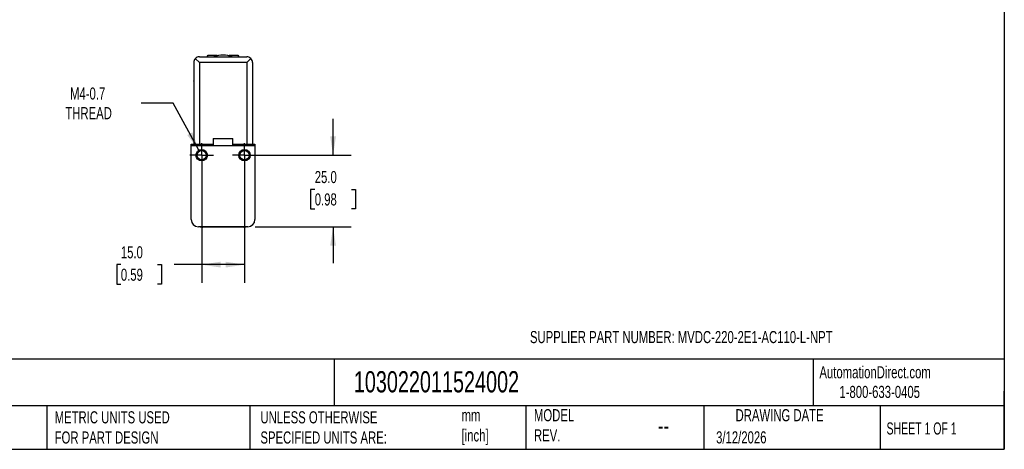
# Model space of a CAD drawing. Header units: millimetres. Extents: x 13 to 546, y 13 to 419.
# Tile 2 of 3: x 201 to 546, y 13 to 163. Entities that reach past the tile are written whole.
import ezdxf

# ---------------------------------------------------------------- set-up
doc = ezdxf.new("R2010")
doc.units = ezdxf.units.MM
doc.header["$LTSCALE"] = 2
doc.linetypes.add('SLD-Center', pattern=[19.05, 15.24, -1.27, 1.27, -1.27])
doc.linetypes.add('SLD-Solid', pattern=[0])
doc.layers.add('CENTER', color=40, linetype='SLD-Center')
doc.layers.add('DIMENSIONS', color=140, linetype='SLD-Solid', lineweight=25)
doc.layers.add('TEXT', color=140, linetype='SLD-Solid', lineweight=25)
doc.styles.add('SLDTEXTSTYLE0', font='TXT', dxfattribs={"width": 0.7})
doc.styles.add('SLDTEXTSTYLE1', font='TXT', dxfattribs={"width": 0.65})
doc.dimstyles.new('SLDDIMSTYLE1', dxfattribs={"dimtxt": 4.316016, "dimasz": 6.604, "dimexe": 0, "dimexo": 0.0625, "dimgap": 1.079004, "dimtad": 0, "dimtih": 1, "dimtoh": 1, "dimdec": 1, "dimrnd": 1e-09, "dimzin": 4, "dimdsep": 46, "dimtxsty": 'SLDTEXTSTYLE0', "dimsah": 1, "dimcen": 0.09, "dimadec": 0, "dimazin": 1, "dimtfac": 1, "dimtdec": 1, "dimtmove": 0, "dimatfit": 0, "dimfxl": 0, "dimfrac": 2, "dimtolj": 1, "dimtzin": 12, "dimarcsym": 0})
doc.dimstyles.new('SLDDIMSTYLE2', dxfattribs={"dimtxt": 4.316016, "dimasz": 6.604, "dimexe": 0, "dimexo": 0.0625, "dimgap": 1.079004, "dimtad": 0, "dimtih": 1, "dimtoh": 1, "dimdec": 1, "dimrnd": 1e-09, "dimzin": 12, "dimdsep": 46, "dimtxsty": 'SLDTEXTSTYLE0', "dimsah": 1, "dimcen": 0, "dimadec": 0, "dimazin": 3, "dimtfac": 1, "dimtdec": 1, "dimtofl": 0, "dimtmove": 0, "dimatfit": 3, "dimfxl": 0, "dimfrac": 2, "dimtolj": 1, "dimtzin": 12, "dimarcsym": 0})
doc.dimstyles.new('SLDDIMSTYLE5', dxfattribs={"dimtxt": 4.316016, "dimasz": 6.604, "dimexe": 0, "dimexo": 0.0625, "dimgap": 1.079004, "dimtad": 0, "dimtih": 1, "dimtoh": 1, "dimdec": 1, "dimrnd": 1e-09, "dimzin": 4, "dimdsep": 46, "dimtxsty": 'SLDTEXTSTYLE0', "dimsah": 1, "dimcen": 0.09, "dimadec": 0, "dimazin": 1, "dimtfac": 1, "dimtdec": 1, "dimtofl": 0, "dimtmove": 0, "dimatfit": 3, "dimfxl": 0, "dimfrac": 2, "dimtolj": 1, "dimtzin": 12, "dimarcsym": 0})

# ---------------------------------------------------------------- blocks, each defined once
blk = doc.blocks.new('_D_10')
at = {"layer": 'DIMENSIONS'}
for p, q in [((311.16, 115.48), (311.16, 128.18)), ((282.71, 115.48), (317.51, 115.48)), ((304.75, 103.55), (303.3, 103.55)), ((303.3, 103.55), (303.3, 96.69)), ((317.58, 103.55), (319.03, 103.55)), ((319.03, 103.55), (319.03, 96.69)), ((303.3, 96.69), (304.75, 96.69)), ((319.03, 96.69), (317.58, 96.69)), ((283.86, 90.48), (317.51, 90.48)), ((311.16, 90.48), (311.16, 77.78))]:
    blk.add_line(p, q, dxfattribs=at)
for points in [[(311.16, 115.48), (312.18, 122.08), (310.15, 122.08)], [(311.16, 90.48), (310.15, 83.87), (312.18, 83.87)]]:
    blk.add_solid(points, dxfattribs=at)
at = {"layer": 'DIMENSIONS', "char_height": 4.233, "attachment_point": 1, "style": 'SLDTEXTSTYLE0'}
for s, insert in [('25.0', (304.75, 109.97)), ('0.98', (304.75, 102.15))]:
    blk.add_mtext(s, dxfattribs=dict(at, insert=insert))
blk = doc.blocks.new('_D_11')
at = {"layer": 'DIMENSIONS'}
for p, q in [((265.17, 112.94), (265.17, 70.89)), ((280.17, 112.94), (280.17, 70.89)), ((236.88, 77.24), (235.43, 77.24)), ((235.43, 77.24), (235.43, 70.38)), ((249.7, 77.24), (251.15, 77.24)), ((251.15, 77.24), (251.15, 70.38)), ((265.17, 77.24), (255.55, 77.24)), ((280.17, 77.24), (265.17, 77.24)), ((235.43, 70.38), (236.88, 70.38)), ((251.15, 70.38), (249.7, 70.38))]:
    blk.add_line(p, q, dxfattribs=at)
for points in [[(265.17, 77.24), (271.77, 76.23), (271.77, 78.26)], [(280.17, 77.24), (273.56, 78.26), (273.56, 76.23)]]:
    blk.add_solid(points, dxfattribs=at)
at = {"layer": 'DIMENSIONS', "char_height": 4.233, "attachment_point": 1, "style": 'SLDTEXTSTYLE0'}
for s, insert in [('15.0', (236.88, 83.67)), ('0.59', (236.88, 75.84))]:
    blk.add_mtext(s, dxfattribs=dict(at, insert=insert))
blk = doc.blocks.new('_D_12')
at = {"layer": 'DIMENSIONS'}
for p, q in [((255.16, 133.7), (244.05, 133.7)), ((264.21, 117.23), (255.16, 133.7))]:
    blk.add_line(p, q, dxfattribs=at)
blk.add_solid([(264.21, 117.23), (261.92, 123.51), (260.14, 122.53)], dxfattribs=at)
at = {"layer": 'DIMENSIONS', "char_height": 4.233, "attachment_point": 1, "style": 'SLDTEXTSTYLE0'}
for s, insert in [('M4-0.7', (219.09, 139.16)), ('THREAD', (217.45, 132.3))]:
    blk.add_mtext(s, dxfattribs=dict(at, insert=insert))
blk = doc.blocks.new('SW_CENTERMARKSYMBOL_5')
at = {"layer": 'CENTER', "color": 0}
for p, q in [((0, 2.54), (0, 4.161)), ((-2.54, 0), (-4.161, 0)), ((0, 0), (-2.54, 0)), ((0, 0), (0, 2.54)), ((0, 0), (0, -2.54)), ((0, 0), (2.54, 0)), ((2.54, 0), (4.161, 0)), ((0, -2.54), (0, -4.161))]:
    blk.add_line(p, q, dxfattribs=at)
blk = doc.blocks.new('SW_CENTERMARKSYMBOL_6')
at = {"layer": 'CENTER', "color": 0}
for p, q in [((0, 2.54), (0, 4.161)), ((-2.54, 0), (-4.161, 0)), ((0, 0), (-2.54, 0)), ((0, 0), (0, 2.54)), ((0, 0), (0, -2.54)), ((0, 0), (2.54, 0)), ((2.54, 0), (4.161, 0)), ((0, -2.54), (0, -4.161))]:
    blk.add_line(p, q, dxfattribs=at)

msp = doc.modelspace()

# ---------------------------------------------------------------- linework, layer by layer
for p, q in [((264.37, 147.88), (262.95, 149.29)), ((264.37, 149.88), (280.97, 149.88)), ((267.13, 149.88), (267.47, 150.48)), ((267.47, 150.48), (270.42, 150.48)), ((270.42, 150.48), (270.72, 150.26)), ((274.61, 150.26), (274.92, 150.48)), ((274.92, 150.48), (277.86, 150.48)), ((277.86, 150.48), (278.21, 149.88)), ((282.38, 149.29), (280.97, 147.88)), ((262.37, 147.88), (262.37, 119.38)), ((264.37, 147.88), (264.37, 119.38)), ((280.97, 147.88), (264.37, 147.88)), ((280.97, 147.88), (280.97, 119.38)), ((282.97, 147.88), (282.97, 119.38)), ((262.28, 141.48), (262.37, 141.64)), ((262.37, 141.32), (262.28, 141.48)), ((282.97, 141.64), (283.06, 141.48)), ((283.06, 141.48), (282.97, 141.32)), ((269.22, 121.38), (269.22, 118.88)), ((269.22, 121.38), (276.12, 121.38)), ((276.12, 118.88), (276.12, 121.38)), ((261.52, 119.38), (269.22, 119.38)), ((261.52, 118.88), (261.52, 119.38)), ((261.52, 118.88), (283.82, 118.88)), ((261.52, 92.98), (261.52, 118.88)), ((276.12, 119.38), (283.82, 119.38)), ((283.82, 119.38), (283.82, 118.88)), ((283.82, 118.88), (283.82, 92.98)), ((281.32, 90.48), (264.02, 90.48)), ((279.82, 90.38), (265.52, 90.38))]:
    msp.add_line(p, q)
for centre, radius in [((265.17, 115.48), 2), ((280.17, 115.48), 2), ((265.17, 115.48), 1.62), ((280.17, 115.48), 1.62)]:
    msp.add_circle(centre, radius)
for centre, radius, start, end in [((264.37, 147.88), 2, 135, 180), ((264.37, 147.88), 2, 90, 135), ((272.67, 141.48), 9, 68.9605, 111.0395), ((280.97, 147.88), 2, 45, 90), ((280.97, 147.88), 2, 0, 45), ((264.02, 92.98), 2.5, 180, 270), ((265.52, 94.38), 4, 257.1614, 270), ((279.82, 94.38), 4, 270, 282.8386), ((281.32, 92.98), 2.5, 270, 0)]:
    msp.add_arc(centre, radius, start, end)
at = {"layer": 'TEXT'}
for p, q in [((546.1, 419.1), (546.1, 12.7)), ((546.1, 44.25), (12.7, 44.25)), ((311.52, 44.25), (311.52, 27.94)), ((479.15, 44.25), (479.15, 27.94)), ((546.1, 12.7), (546.1, 33.02)), ((546.1, 27.94), (12.7, 27.94)), ((210.97, 27.94), (210.97, 12.7)), ((282, 27.94), (282, 12.7)), ((378.6, 27.94), (378.6, 12.7)), ((440.93, 27.94), (440.93, 12.7)), ((502.7, 27.94), (502.7, 12.7)), ((12.7, 12.7), (546.1, 12.7))]:
    msp.add_line(p, q, dxfattribs=at)

# ---------------------------------------------------------------- block references
at = {"layer": 'CENTER'}
for name, p in [('SW_CENTERMARKSYMBOL_5', (265.17, 115.48)), ('SW_CENTERMARKSYMBOL_6', (280.17, 115.48))]:
    msp.add_blockref(name, p, dxfattribs=at)

# ---------------------------------------------------------------- texts
at = {"layer": 'TEXT'}
for s, insert, char_height, attachment_point, style in [('SUPPLIER PART NUMBER: MVDC-220-2E1-AC110-L-NPT', (380.07, 54.04), 4.2333, 1, 'SLDTEXTSTYLE0'), ('AutomationDirect.com', (481.39, 41.75), 4.2333, 1, 'SLDTEXTSTYLE0'), ('103022011524002', (318.42, 40), 7.4083, 1, 'SLDTEXTSTYLE0'), ('1-800-633-0405', (488.38, 34.87), 4.2333, 1, 'SLDTEXTSTYLE0'), ('METRIC UNITS USED ^JFOR PART DESIGN', (213.71, 25.99), 4.2333, 1, 'SLDTEXTSTYLE0'), ('UNLESS OTHERWISE ^JSPECIFIED UNITS ARE:', (285.74, 25.99), 4.2333, 1, 'SLDTEXTSTYLE0'), ('mm^J[inch]', (356.13, 26.72), 4.233, 1, 'SLDTEXTSTYLE0'), ('MODEL ^JREV.', (381.47, 26.73), 4.2333, 1, 'SLDTEXTSTYLE0'), ('DRAWING DATE', (467.45, 26.73), 4.2333, 2, 'SLDTEXTSTYLE0'), ('SHEET 1 OF 1', (504.88, 22.1), 4.2333, 1, 'SLDTEXTSTYLE1'), ('--', (424.86, 24.15), 6.35, 1, 'SLDTEXTSTYLE0'), ('3/12/2026', (445.23, 18.98), 4.233, 1, 'SLDTEXTSTYLE0')]:
    msp.add_mtext(s, dxfattribs=dict(at, insert=insert, char_height=char_height, attachment_point=attachment_point, style=style))

# ---------------------------------------------------------------- dimensions: what is measured, and where the dimension line sits
at = {"layer": 'DIMENSIONS'}
dim = msp.add_diameter_dim_2p(p1=(266.13, 113.72), p2=(264.21, 117.23), text='M4-0.7\\PTHREAD', dimstyle='SLDDIMSTYLE2', override={"dimpost": '<>'}, dxfattribs=at)
dim.commit()
dim.dimension.update_dxf_attribs({"geometry": '_D_12', "text_midpoint": (229.16, 133.7), "dimtype": 163})
dim = msp.add_linear_dim(base=(311.16, 115.48), p1=(281.32, 90.48), p2=(280.17, 115.48), angle=90, dimstyle='SLDDIMSTYLE1', dxfattribs=at)
dim.commit()
dim.dimension.update_dxf_attribs({"geometry": '_D_10', "text_midpoint": (311.16, 103.55), "dimtype": 160})
dim = msp.add_linear_dim(base=(265.17, 77.24), p1=(280.17, 115.48), p2=(265.17, 115.48), dimstyle='SLDDIMSTYLE5', dxfattribs=at)
dim.commit()
dim.dimension.update_dxf_attribs({"geometry": '_D_11', "text_midpoint": (243.29, 77.24), "dimtype": 160})

doc.saveas('drawing.dxf')
